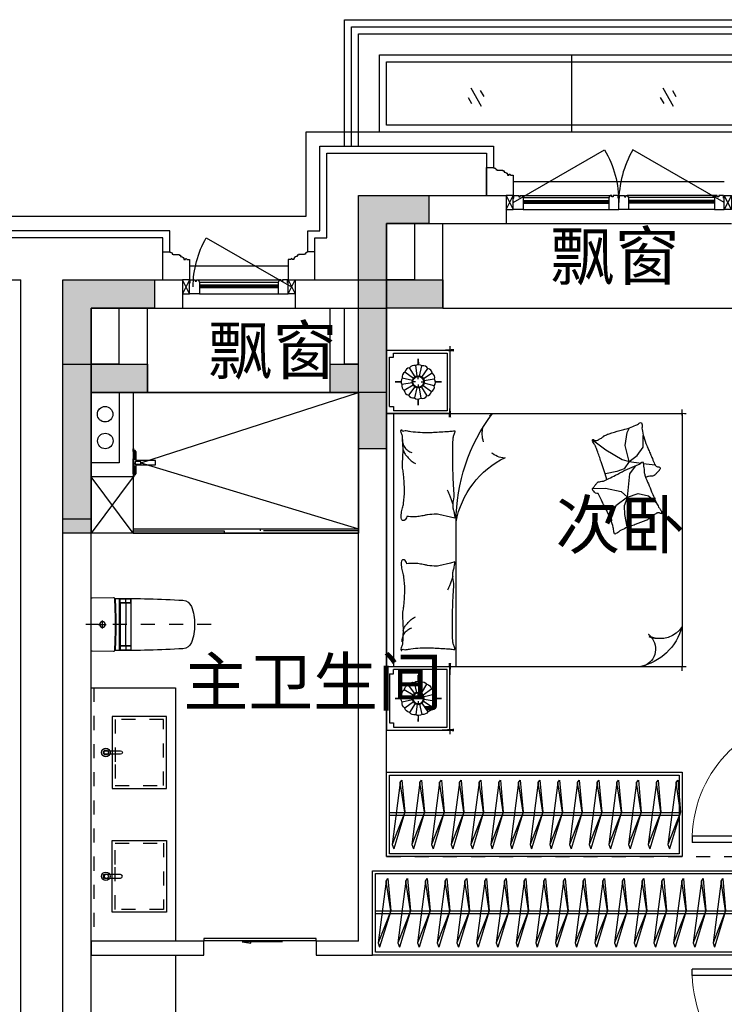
# Model space of a CAD drawing. Header units: millimetres. Extents: x 296296 to 297283, y 219875 to 220035.
# Tile 183 of 256: x 297060.24 to 297065.24, y 220012.38 to 220019.38. Entities that reach past the tile are written whole.
import ezdxf

# ---------------------------------------------------------------- set-up
doc = ezdxf.new("R2010")
doc.units = ezdxf.units.MM
for name, pattern in [('185洋房-西边套-1F南入（报建版）-旧规$0$DASH', [0.35, 0.25, -0.1]), ('185洋房-西边套-1F南入（报建版）-旧规$0$洋房户型$0$CONTINOUS', [0]), ('185洋房-西边套-1F南入（报建版）-旧规$0$洋房户型$0$DASH', [0.35, 0.25, -0.1]), ('185洋房-西边套-1F南入（报建版）-旧规$0$洋房户型$0$XU-140-SF-N1$0$DASH', [0.35, 0.25, -0.1])]:
    doc.linetypes.add(name, pattern=pattern)
doc.styles.get("Standard").update_dxf_attribs({"font": 'arial.ttf'})

# ---------------------------------------------------------------- blocks, each defined once
blk = doc.blocks.new('qAEWTW4ygrewyhreyteutu')
for points in [[(952174.9, 192158.4), (952174.9, 191558.4), (951774.9, 191558.4), (951774.9, 191758.4), (951974.9, 191758.4), (951974.9, 192358.4), (952574.9, 192358.4), (952574.9, 192158.4)], [(949874.9, 190558.4), (949874.9, 191758.4), (950474.9, 191758.4), (950474.9, 191558.4), (950074.9, 191558.4), (950074.9, 190558.4)]]:
    blk.add_hatch(color=253).paths.add_polyline_path(points)
at = {"color": 253}
for points in [[(952174.9, 192158.4), (952174.9, 191558.4), (951774.9, 191558.4), (951774.9, 191758.4), (951974.9, 191758.4), (951974.9, 192358.4), (952574.9, 192358.4), (952574.9, 192158.4), (952174.9, 192158.4)], [(949874.9, 190558.4), (949874.9, 191758.4), (950474.9, 191758.4), (950474.9, 191558.4), (950074.9, 191558.4), (950074.9, 190558.4)]]:
    blk.add_lwpolyline(points, close=True, dxfattribs=at)
blk = doc.blocks.new('dzuerujfysiktuykluyikyuj')
h = blk.add_hatch()
h.set_pattern_fill('钢筋混凝土', color=253, scale=100)
h.set_pattern_definition([(45, (0, 0), (-176.776695, 176.776695), []), (50, (0, 0), (717.26018, -62.75213), [75, -825]), (355, (0, 0), (-138.75133, 752.19213), [60, -660]), (100.4514, (59.8, -5.2), (578.5094, 689.43954), [63.7402, -701.1421]), (46.1842, (0, 200), (1067.24105, -165.519), [112.5, -1237.5]), (96.6356, (88.9, 186.2), (934.6627, 974.1179), [95.6103, -1051.713]), (351.1842, (0, 200), (934.6619, 974.1186), [90, -990]), (21, (100, 150), (596.90705, -402.6189), [75, -825]), (326, (100, 150), (243.31533, 725.15005), [60, -660]), (71.4514, (149.74, 116.45), (840.22263, 322.5305), [63.7402, -701.1421]), (37.5, (0, 0), (12.159855, 332.893854), [0, -652, 0, -670, 0, -662.5]), (7.5, (0, 0), (263.06954, 394.41171), [0, -382, 0, -637, 0, -252.5]), (327.5, (-223, 0), (533.822436, -22.55487), [0, -250, 0, -780, 0, -1035]), (317.5, (-323, 0), (583.18617, 100.10498), [0, -325, 0, -518, 0, -735])])
h.paths.add_polyline_path([(1106524.9, 389058.4), (1106524.9, 387258.4), (1106274.9, 387258.4), (1106274.9, 389058.4)])
h.paths.add_polyline_path([(1120674.9, 389058.4), (1120674.9, 387258.4), (1120424.9, 387258.4), (1120424.9, 389058.4)])
h.paths.add_polyline_path([(1088474.9, 389058.4), (1088474.9, 387258.4), (1088224.9, 387258.4), (1088224.9, 389058.4)])
h.paths.add_polyline_path([(1138724.9, 389058.4), (1138724.9, 387258.4), (1138474.9, 387258.4), (1138474.9, 389058.4)])
h.paths.add_polyline_path([(1113574.9, 387858.4), (1113574.9, 384858.4), (1113374.9, 384858.4), (1113374.9, 387858.4)])
h.paths.add_polyline_path([(1143674.9, 392958.4), (1143674.9, 391158.4), (1143474.9, 391158.4), (1143474.9, 392758.4), (1143174.9, 392758.4), (1143174.9, 392958.4)])
h.paths.add_polyline_path([(1083474.9, 392758.4), (1083474.9, 391158.4), (1083274.9, 391158.4), (1083274.9, 392958.4), (1083774.9, 392958.4), (1083774.9, 392758.4)])
h.paths.add_polyline_path([(1127074.9, 392758.4), (1127074.9, 391258.4), (1126874.9, 391258.4), (1126874.9, 392958.4), (1127424.9, 392958.4), (1127424.9, 392758.4)])
h.paths.add_polyline_path([(1100074.9, 392958.4), (1100074.9, 391258.4), (1099874.9, 391258.4), (1099874.9, 392758.4), (1099524.9, 392758.4), (1099524.9, 392958.4)])
h.paths.add_polyline_path([(1132274.9, 392958.4), (1132274.9, 391258.4), (1132074.9, 391258.4), (1132074.9, 392758.4), (1131724.9, 392758.4), (1131724.9, 392958.4)])
h.paths.add_polyline_path([(1094874.9, 392758.4), (1094874.9, 391258.4), (1094674.9, 391258.4), (1094674.9, 392958.4), (1095224.9, 392958.4), (1095224.9, 392758.4)])
h.paths.add_polyline_path([(1113974.9, 380258.4), (1113974.9, 380058.4), (1113374.9, 380058.4), (1113374.9, 381858.4), (1113574.9, 381858.4), (1113574.9, 380258.4)])
h.paths.add_polyline_path([(1145774.9, 392358.4), (1145774.9, 390658.4), (1145574.9, 390658.4), (1145574.9, 392158.4), (1145124.9, 392158.4), (1145124.9, 392358.4)])
h.paths.add_polyline_path([(1081374.9, 392158.4), (1081374.9, 390658.4), (1081174.9, 390658.4), (1081174.9, 392358.4), (1081824.9, 392358.4), (1081824.9, 392158.4)])
h.paths.add_polyline_path([(1141974.9, 380058.4), (1141974.9, 379458.4), (1141174.9, 379458.4), (1141174.9, 379658.4), (1141774.9, 379658.4), (1141774.9, 380258.4), (1142724.9, 380258.4), (1142724.9, 380058.4)])
h.paths.add_polyline_path([(1109774.9, 380058.4), (1109774.9, 379458.4), (1108974.9, 379458.4), (1108974.9, 379658.4), (1109574.9, 379658.4), (1109574.9, 380258.4), (1110524.9, 380258.4), (1110524.9, 380058.4)])
h.paths.add_polyline_path([(1117974.9, 379658.4), (1117974.9, 379458.4), (1117174.9, 379458.4), (1117174.9, 380058.4), (1116424.9, 380058.4), (1116424.9, 380258.4), (1117374.9, 380258.4), (1117374.9, 379658.4)])
h.paths.add_polyline_path([(1085774.9, 379658.4), (1085774.9, 379458.4), (1084974.9, 379458.4), (1084974.9, 380058.4), (1084224.9, 380058.4), (1084224.9, 380258.4), (1085174.9, 380258.4), (1085174.9, 379658.4)])
h.paths.add_polyline_path([(1115674.9, 392758.4), (1115674.9, 391158.4), (1115474.9, 391158.4), (1115474.9, 392158.4), (1115174.9, 392158.4), (1115174.9, 392358.4), (1115474.9, 392358.4), (1115474.9, 392958.4), (1115974.9, 392958.4), (1115974.9, 392758.4)])
h.paths.add_polyline_path([(1111474.9, 392158.4), (1111474.9, 391158.4), (1111274.9, 391158.4), (1111274.9, 392758.4), (1110974.9, 392758.4), (1110974.9, 392958.4), (1111474.9, 392958.4), (1111474.9, 392358.4), (1111774.9, 392358.4), (1111774.9, 392158.4)])
h.paths.add_polyline_path([(1130799.9, 387258.4), (1130799.9, 386658.4), (1128349.9, 386658.4), (1128349.9, 387258.4), (1128549.9, 387258.4), (1128549.9, 386858.4), (1130599.9, 386858.4), (1130599.9, 387258.4)])
h.paths.add_polyline_path([(1098599.9, 387258.4), (1098599.9, 386658.4), (1096149.9, 386658.4), (1096149.9, 387258.4), (1096349.9, 387258.4), (1096349.9, 386858.4), (1098399.9, 386858.4), (1098399.9, 387258.4)])
h.paths.add_polyline_path([(1128549.9, 389158.4), (1128549.9, 388743.4), (1128349.9, 388743.4), (1128349.9, 389358.4), (1130799.9, 389358.4), (1130799.9, 388743.4), (1130599.9, 388743.4), (1130599.9, 389158.4)])
h.paths.add_polyline_path([(1098599.9, 389358.4), (1098599.9, 388743.4), (1098399.9, 388743.4), (1098399.9, 389158.4), (1096349.9, 389158.4), (1096349.9, 388743.4), (1096149.9, 388743.4), (1096149.9, 389358.4)])
h.paths.add_polyline_path([(1125274.8, 392958.4), (1125274.8, 390058.4), (1125074.8, 390058.4), (1125074.8, 392758.4), (1124674.9, 392758.4), (1124674.9, 392958.4)])
h.paths.add_polyline_path([(1101874.9, 392758.4), (1101874.9, 390058.4), (1101674.9, 390058.4), (1101674.9, 392958.4), (1102274.9, 392958.4), (1102274.9, 392758.4)])
h.paths.add_polyline_path([(1093074.9, 392958.4), (1093074.9, 390058.4), (1092874.9, 390058.4), (1092874.9, 392758.4), (1092474.9, 392758.4), (1092474.9, 392958.4)])
h.paths.add_polyline_path([(1134074.9, 392758.4), (1134074.9, 390058.4), (1133874.9, 390058.4), (1133874.9, 392958.4), (1134474.9, 392958.4), (1134474.9, 392758.4)])
h.paths.add_polyline_path([(1145774.9, 383408.4), (1145774.9, 380058.4), (1145174.9, 380058.4), (1145174.9, 380258.4), (1145574.9, 380258.4), (1145574.9, 383408.4)])
h.paths.add_polyline_path([(1081774.9, 380258.4), (1081774.9, 380058.4), (1081174.9, 380058.4), (1081174.9, 383408.4), (1081374.9, 383408.4), (1081374.9, 380258.4)])
h.paths.add_polyline_path([(1100774.9, 386658.4), (1100774.9, 388108.4), (1100574.9, 388108.4), (1100574.9, 386658.4)])
h.paths.add_polyline_path([(1100774.9, 388708.4), (1100774.9, 389358.4), (1099874.9, 389358.4), (1099874.9, 389158.4), (1100574.9, 389158.4), (1100574.9, 388708.4)])
h.paths.add_polyline_path([(1126374.9, 386658.4), (1126374.9, 388108.4), (1126174.9, 388108.4), (1126174.9, 386658.4)])
h.paths.add_polyline_path([(1126374.9, 388708.4), (1126374.9, 389158.4), (1127074.9, 389158.4), (1127074.9, 389358.4), (1126174.9, 389358.4), (1126174.9, 388708.4)])
h.paths.add_polyline_path([(1094174.9, 389158.4), (1094174.9, 386658.4), (1093974.9, 386658.4), (1093974.9, 389358.4), (1094874.9, 389358.4), (1094874.9, 389158.4)])
h.paths.add_polyline_path([(1132974.9, 389358.4), (1132974.9, 386658.4), (1132774.9, 386658.4), (1132774.9, 389158.4), (1132074.9, 389158.4), (1132074.9, 389358.4)])
h.paths.add_polyline_path([(1088474.9, 392958.4), (1088474.9, 392158.4), (1088074.9, 392158.4), (1088074.9, 392958.4)])
h.paths.add_polyline_path([(1106674.9, 392958.4), (1106674.9, 392158.4), (1106274.9, 392158.4), (1106274.9, 392958.4)])
h.paths.add_polyline_path([(1094174.9, 379658.4), (1094174.9, 379258.4), (1093474.9, 379258.4), (1093474.9, 379658.4)])
h.paths.add_polyline_path([(1101274.9, 379658.4), (1101274.9, 379258.4), (1100574.9, 379258.4), (1100574.9, 379658.4)])
h.paths.add_polyline_path([(1126374.9, 379658.4), (1126374.9, 379258.4), (1125674.9, 379258.4), (1125674.9, 379658.4)])
h.paths.add_polyline_path([(1133474.9, 379658.4), (1133474.9, 379258.4), (1132774.9, 379258.4), (1132774.9, 379658.4)])
h.paths.add_polyline_path([(1138874.9, 392958.4), (1138874.9, 392158.4), (1138474.9, 392158.4), (1138474.9, 392958.4)])
h.paths.add_polyline_path([(1120674.9, 392958.4), (1120674.9, 392158.4), (1120274.9, 392158.4), (1120274.9, 392958.4)])
at = {"color": 253}
for points in [[(1083474.9, 392758.4), (1083474.9, 391158.4), (1083274.9, 391158.4), (1083274.9, 392958.4), (1083774.9, 392958.4), (1083774.9, 392758.4), (1083474.9, 392758.4)], [(1081374.9, 392158.4), (1081374.9, 390658.4), (1081174.9, 390658.4), (1081174.9, 392358.4), (1081824.9, 392358.4), (1081824.9, 392158.4), (1081374.9, 392158.4)]]:
    blk.add_lwpolyline(points, close=True, dxfattribs=at)
blk = doc.blocks.new('eqrujhe5tjyrk6ryakyrkjyrautu')
at = {"color": 253}
for s, p in [('飘窗', (810536.5, 434359.5)), ('飘窗', (808105, 433690)), ('次卧', (810575.5, 432449)), ('主卫生间', (807931, 431332))]:
    blk.add_text(s, height=337.59, dxfattribs=at).set_placement(p)
blk = doc.blocks.new('*U978')
at = {"color": 253}
blk.add_lwpolyline([(0, 160), (0, -40), (50, -40), (50, -37), (57, -37), (57, -34), (60, -34, 0.414214), (67, -27), (67, -24), (74, -24), (74, -21), (115, -21), (115, -16), (125, -16), (125, -6), (130, -6, 0.403991), (150, 15), (160, 15), (160, 12.5, 1), (170, 12.5), (170, 15), (190, 15), (190, 160)], format="xyb", dxfattribs=at)
blk = doc.blocks.new('*U979')
at = {"color": 253}
blk.add_lwpolyline([(0, 160), (0, -40), (50, -40), (50, -37), (57, -37), (57, -34), (60, -34, 0.414214), (67, -27), (67, -24), (74, -24), (74, -21), (115, -21), (115, -16), (125, -16), (125, -6), (130, -6, 0.403991), (150, 15), (160, 15), (160, 12.5, 1), (170, 12.5), (170, 15), (190, 15), (190, 160)], format="xyb", dxfattribs=at)
blk = doc.blocks.new('*U982')
at = {"color": 253}
for points in [[(7970, 815), (7970, 900), (7900, 900), (7900, 820), (7905, 820), (7905, 800), (7940, 800), (7940, 810), (7950, 810), (7950, 800), (7960, 800)], [(8530, 815), (8530, 900), (8600, 900), (8600, 820), (8595, 820), (8595, 800), (8560, 800), (8560, 810), (8550, 810), (8550, 800), (8540, 800)]]:
    blk.add_lwpolyline(points, close=True, dxfattribs=at)
for points in [[(7970, 900), (8530, 900)], [(7970, 855), (8530, 855)], [(7970, 845), (8530, 845)], [(7960, 800), (8540, 800)], [(7970, 835), (8530, 835)], [(7970, 815), (8530, 815)]]:
    blk.add_lwpolyline(points, dxfattribs=at)
blk = doc.blocks.new('185洋房外包（1F南入）-西(报建版）$0$seyesryhertyheryetrye')
at = {"color": 253}
blk.add_lwpolyline([(22072.7, 23949.6), (22022.7, 23949.6), (22022.7, 23849.6), (22072.7, 23849.6)], close=True, dxfattribs=at)
for points in [[(22022.7, 23849.6), (22072.7, 23949.6)], [(22022.7, 23949.6), (22072.7, 23849.6)]]:
    blk.add_lwpolyline(points, dxfattribs=at)
blk = doc.blocks.new('*U983')
at = {"color": 253}
for points in [[(7970, 815), (7970, 900), (7900, 900), (7900, 820), (7905, 820), (7905, 800), (7940, 800), (7940, 810), (7950, 810), (7950, 800), (7960, 800)], [(8580, 815), (8580, 900), (8650, 900), (8650, 820), (8645, 820), (8645, 800), (8610, 800), (8610, 810), (8600, 810), (8600, 800), (8590, 800)]]:
    blk.add_lwpolyline(points, close=True, dxfattribs=at)
for points in [[(7970, 900), (8580, 900)], [(7970, 855), (8580, 855)], [(7970, 845), (8580, 845)], [(7960, 800), (8590, 800)], [(7970, 835), (8580, 835)], [(7970, 815), (8580, 815)]]:
    blk.add_lwpolyline(points, dxfattribs=at)
blk = doc.blocks.new('185洋房外包（1F南入）-西(报建版）')
at = {"color": 253, "linetype": 'Continuous'}
for p, q in [((2000, 13400), (3050, 13400)), ((2000, 12800), (2000, 13400)), ((3050, 13400), (3050, 13200)), ((2200, 13200), (3050, 13200)), ((2200, 12600), (2200, 13200)), ((-100, 12800), (750, 12800)), ((-100, 500), (-100, 12800)), ((750, 12800), (750, 12600)), ((1550, 12800), (2000, 12800)), ((1550, 12800), (1550, 12600)), ((100, 12600), (750, 12600)), ((100, 700), (100, 12600)), ((1550, 12600), (2200, 12600))]:
    blk.add_line(p, q, dxfattribs=at)
at = {"color": 253}
for p in [(-600, 12800), (-400, -100)]:
    blk.add_line(p, (-400, 12800), dxfattribs=at)
for points in [[(16100, 13850), (1625, 13850), (1625, 13250), (-6950, 13250), (-6950, -850), (50, -850), (50, 50), (3325, 50), (3325, -850), (11600, -850), (11600, -2050), (13650, -2050)], [(1640, 13000), (1640, 13150), (1725, 13150), (1725, 13750), (2960, 13750), (2960, 13600)], [(1690, 12800), (1690, 13100), (1775, 13100), (1775, 13700), (2910, 13700), (2910, 13400)], [(3100, 13500), (4600, 13500)], [(3050, 13200), (4650, 13200)], [(660, 13000), (660, 13150), (-860, 13150), (-860, 13000)], [(610, 12800), (610, 13100), (-810, 13100), (-810, 13000)], [(800, 12900), (1500, 12900)], [(750, 12600), (1550, 12600)]]:
    blk.add_lwpolyline(points, dxfattribs=at)
for points in [[(3100, 13350), (3749.5, 13725, -0.131652), (3850, 13350)], [(4600, 13350), (3950.5, 13725, 0.131652), (3850, 13350)], [(825, 12750, -0.131652), (918.8, 13100), (1525, 12750)]]:
    blk.add_lwpolyline(points, format="xyb", dxfattribs=at)
at = {"color": 253, "xscale": -1, "rotation": 180}
for name, p in [('*U979', (2910, 13560)), ('*U983', (-4800, 14200)), ('*U978', (610, 12960)), ('*U982', (-7100, 13600)), ('185洋房外包（1F南入）-西(报建版）$0$seyesryhertyheryetrye', (-20522.7, 36649.6))]:
    blk.add_blockref(name, p, dxfattribs=at)
at = {"color": 253}
blk.add_blockref('185洋房外包（1F南入）-西(报建版）$0$seyesryhertyheryetrye', (-18972.7, -10549.6), dxfattribs=at)
at = {"color": 253, "rotation": 180}
for name, p in [('*U983', (12500, 14200)), ('*U978', (1690, 12960)), ('185洋房外包（1F南入）-西(报建版）$0$seyesryhertyheryetrye', (22822.7, 36649.6))]:
    blk.add_blockref(name, p, dxfattribs=at)
at = {"color": 253, "xscale": -1}
blk.add_blockref('185洋房外包（1F南入）-西(报建版）$0$seyesryhertyheryetrye', (26672.7, -10549.6), dxfattribs=at)
blk = doc.blocks.new('dsrhuaetrdyheatytreytre1')
at = {"color": 253}
for points in [[(984074.9, 435308.4), (984074.9, 436208.4), (994074.9, 436208.4), (994074.9, 435308.4)], [(984124.9, 435308.4), (984124.9, 436158.4), (994024.9, 436158.4), (994024.9, 435308.4)], [(984174.9, 435308.4), (984174.9, 436108.4), (993974.9, 436108.4), (993974.9, 435308.4)], [(989834.9, 435458.4), (984374.9, 435458.4), (984374.9, 435908.4), (993774.9, 435908.4), (993774.9, 435458.4), (992514.9, 435458.4), (992514.9, 435258.4), (989834.9, 435258.4), (989834.9, 435458.4)], [(985689.9, 435958.4), (985689.9, 435408.4)], [(987054.9, 435958.4), (987054.9, 435408.4)], [(988419.9, 435958.4), (988419.9, 435408.4)], [(989784.9, 435958.4), (989784.9, 435408.4)], [(991174.9, 435958.4), (991174.9, 435208.4)], [(992564.9, 435958.4), (992564.9, 435408.4)], [(984972.4, 435723.4), (985047.4, 435593.5)], [(985040.7, 435705.1), (985065.7, 435661.8)], [(986337.4, 435723.4), (986412.4, 435593.5)], [(986405.7, 435705.1), (986430.7, 435661.8)], [(987702.4, 435723.4), (987777.4, 435593.5)], [(987770.7, 435705.1), (987795.7, 435661.8)], [(989067.4, 435723.4), (989142.4, 435593.5)], [(989135.7, 435705.1), (989160.7, 435661.8)], [(993199.9, 435723.4), (993274.9, 435593.5)], [(993268.2, 435705.1), (993293.2, 435661.8)], [(984954.1, 435655.1), (984979.1, 435611.8)], [(986319.1, 435655.1), (986344.1, 435611.8)], [(987684.1, 435655.1), (987709.1, 435611.8)], [(989049.1, 435655.1), (989074.1, 435611.8)], [(990407.5, 435648.4), (990482.5, 435518.5)], [(990475.8, 435630.1), (990500.8, 435586.8)], [(991807.5, 435648.4), (991882.5, 435518.5)], [(991875.8, 435630.1), (991900.8, 435586.8)], [(993181.6, 435655.1), (993206.6, 435611.8)], [(990389.2, 435580.1), (990414.2, 435536.8)], [(991789.2, 435580.1), (991814.2, 435536.8)]]:
    blk.add_lwpolyline(points, dxfattribs=at)
blk.add_lwpolyline([(989784.9, 435408.4), (984324.9, 435408.4), (984324.9, 435958.4), (993824.9, 435958.4), (993824.9, 435408.4), (992564.9, 435408.4), (992564.9, 435208.4), (989784.9, 435208.4)], close=True, dxfattribs=at)
blk = doc.blocks.new('185洋房-西边套-1F南入（报建版）-旧规$0$洋房户型$0$11A$C643C1FD2')
at = {"color": 253}
for points in [[(28, 342.7, -0.263368), (0.1, 361.5, -0.494818), (9.2, 380.2, -0.049225), (26.9, 382, -0.036831), (50.5, 380.2, -0.031893), (88.5, 372.1, 0.035782), (122.4, 365.1, 0.032941), (212.1, 359.2, 0.026564), (323.3, 365.1, 0.017905), (360.8, 370.4, -0.033397), (381, 372.7, -0.03204), (418.1, 372, 0.018442), (482.4, 368.9, 0.010837), (547.2, 369.7, 0.014624), (595.1, 372.7, 0.111249), (617.7, 380, -0.153708), (634.6, 384, -0.076444), (642, 382.2, -0.215512), (643.9, 380.2, -0.585858), (641.3, 377.2, 0.363489), (636.4, 374.6, 0.191716), (636.4, 363, -0.129675), (638.3, 346.4, -0.01735), (635.3, 329.6, 0.019326), (632.7, 314.5, 0.018818), (626.1, 246.1, 0.021828), (625.2, 186.9, 0.006204), (626.5, 153.1, 0.001963), (632.7, 46.2, 0.028341), (636.9, 10, -0.117014), (636.4, 1.1, -0.36606), (635, 0.2, -0.03973), (621.4, 3, -0.048309), (607.7, 8.5, 0.062981), (597, 12.4, 0.04058), (573.6, 15.8, 0.014345), (506.9, 18, 0.005484), (381.4, 17.3, 0.007153), (285.3, 14.3, 0.008762), (242.7, 11.6, -0.008153), (197, 8.6, -0.06251), (139.9, 13, 0.078669), (94.3, 15.1, 0.047825), (71.9, 10.4, -0.034494), (41.1, 3, -0.023571), (15.8, 0, -0.510228), (14.9, 1.1), (22.4, 31.2), (43, 113.7, 0.073041), (45, 133.3, 0.023305), (39.3, 194.4, 0.018299), (35.2, 217.3, -0.01097), (27.9, 255.3, -0.042281), (24.9, 289.6, -0.027201), (27.9, 343)], [(501.9, 368.9, 0.027842), (478.1, 358.3, 0.048685), (465.5, 350.2, 0.023666), (437.6, 325.8, 0.031223), (418.6, 305.1, 0.046801), (413.5, 297.5, 0.023191), (405.5, 280.7)], [(583.8, 374.6, 0.088153), (549.3, 371, 0.088153), (518.1, 355.8, 0.077547), (496.5, 334.2, 0.077547), (482.4, 307)], [(118.4, 15.8, 0.009729), (145.7, 24.8, 0.009729), (172.6, 34.9, 0.007971), (194.3, 44, 0.007971), (215.8, 53.7)]]:
    blk.add_lwpolyline(points, format="xyb", dxfattribs=at)
blk = doc.blocks.new('185洋房-西边套-1F南入（报建版）-旧规$0$洋房户型$0$11A$C5A527934')
at = {"color": 253}
for p, q in [((122.8, 492.3), (194, 398.8)), ((469.1, 493.2), (467.3, 399.6)), ((194, 398.8), (261.6, 281.4)), ((347, 320.5), (364.8, 400.5)), ((467.3, 399.6), (490.5, 289.8)), ((592.7, 326.9), (677.8, 361)), ((677.8, 361), (699.5, 357.9)), ((261.6, 281.4), (277.7, 231.7)), ((329.2, 269), (347, 320.5)), ((490.5, 289.8), (530.8, 243.4)), ((530.8, 243.4), (592.7, 326.9)), ((69.5, 247.7), (37.1, 229.6)), ((162, 260.1), (69.5, 247.7)), ((277.7, 231.7), (162, 260.1)), ((277.7, 231.7), (233.2, 174.8)), ((277.7, 231.7), (329.2, 269)), ((277.7, 231.7), (288.3, 147)), ((363.6, 226.4), (318.7, 193.9)), ((530.8, 243.4), (363.6, 226.4)), ((530.8, 243.4), (502.9, 169.1)), ((530.8, 243.4), (591.1, 268.1)), ((591.1, 268.1), (653.1, 265)), ((653.1, 265), (741.3, 249.6)), ((741.3, 249.6), (744.3, 243.8)), ((233.2, 174.8), (174.5, 132.1)), ((318.7, 193.9), (307.8, 186.1)), ((502.9, 169.1), (521.5, 94.8)), ((174.5, 132.1), (90.9, 132.1)), ((289.9, 133.7), (300.6, 48.6)), ((521.5, 94.8), (569.7, 38.5))]:
    blk.add_line(p, q, dxfattribs=at)
blk.add_lwpolyline([(405, 391.5, -0.025626), (394.6, 394, -0.0108), (278.2, 431.5, -0.00456), (199.4, 459.6, -0.01125), (167.9, 471.9, -0.069394), (150.9, 482, 0.079756), (136, 490.4, 0.106399), (122.8, 492.3, 0.328642), (119.2, 489.3, 0.299547), (121.3, 483.4, -0.189917), (126.3, 475.5, -0.033518), (127.3, 466.2, -0.075627), (126.9, 462.1, -0.053489), (124.2, 455.1, -0.017838), (113.3, 435.3, -0.038394), (97.8, 413.4, 0.059529), (88.5, 398.9, 0.035943), (79, 375.3, 0.011245), (55.9, 297.6, 0.006203), (46.6, 262, -0.010783), (41.1, 241.6, -0.019485), (37.1, 229.6, -0.005062), (19.4, 184.4, -0.101392), (4.4, 161.7, 0.223768), (0, 149.6, 0.25558), (2.8, 145.5, 0.081563), (16.9, 140.9, 0.071805), (32.3, 140.8, -0.069985), (48.1, 140.7, -0.03546), (101.7, 129, -0.029432), (163.8, 106.8, -0.001554), (193.8, 93.8, 0.00152), (224.5, 80.6, 0.004735), (256.2, 67.5, -0.00382), (295.6, 51.2, -0.296001), (315.3, 22.1, 0.649774), (334.6, 14, 0.02319), (338.7, 18.2, -0.0288), (342, 21.5, -0.005727), (347.9, 26.7, 0.004358), (355.7, 33.5, 0.027528), (371, 48.7, 0.046214), (378.7, 59, 0.194121), (381.2, 74, -0.133719), (382.3, 95.6, -0.005779), (389, 115.4, -0.008882)], format="xyb", dxfattribs=at)
blk.add_lwpolyline([(770.3, 299.1, 0.101392), (787, 320.6, -0.223768), (792.3, 332.3, -0.25558), (789.8, 336.7, -0.081563), (776.1, 342.3, -0.071805), (760.8, 343.6, 0.069985), (745, 344.9, 0.03546), (692.5, 360.6, 0.029432), (632.3, 387.6, 0.001554), (603.3, 402.8, -0.00152), (573.8, 418.3, -0.004735), (543.1, 433.8, 0.00382), (505.1, 453.1, 0.296001), (487.7, 483.6, 0.265444), (469.1, 493.2, -0.02319), (464.7, 489.3, 0.0288), (461.2, 486.3, 0.005727), (454.9, 481.5, -0.004358), (446.6, 475.3, -0.027528), (430.1, 461.4, -0.046214), (421.7, 451.7, -0.194121), (418, 436.9, 0.133719), (415.3, 415.4, 0.011505), (398.6, 377.3, 0.008882), (374.9, 328.9, 0.012426), (341.4, 267.4, -0.033612), (330, 244.1), (309.3, 193.4), (293.3, 154.3, 0.224341), (280.3, 142.3, -0.722772), (280.1, 134.4, -0.103513), (283.5, 133.9, 0.053465), (290, 133.7, 0.030109), (310.7, 129.5, -0.031436), (330.6, 125.5, -0.05324), (344.2, 125.2, 0.05518), (357.4, 124.8, 0.056271), (380.1, 118.8, 0.0108), (493.3, 72.6, 0.00456), (569.7, 38.5, 0.01125), (600.2, 23.8, 0.069394), (616.3, 12.5, -0.079756), (630.6, 2.9, -0.106399), (643.6, 0, -0.328642), (647.5, 2.8, -0.299547), (645.8, 8.8, 0.189917), (641.5, 17.1, 0.033518), (641.1, 26.4, 0.075627), (641.8, 30.4, 0.053489), (645, 37.3, 0.017838), (657.4, 56.2, 0.038394), (674.5, 76.8, -0.059529), (685, 90.5, -0.035943), (696.3, 113.3, -0.011245), (725.3, 189, -0.006203), (737.2, 223.8, 0.010783), (744.3, 243.8, 0.019485), (749.2, 255.4, 0.005062)], format="xyb", close=True, dxfattribs=at)
blk = doc.blocks.new('185洋房-西边套-1F南入（报建版）-旧规$0$洋房户型$0$11cdx床头灯2.0')
at = {"color": 253}
for p, q in [((0, 122), (0, 164.8)), ((-22.4, 36.6), (-61.2, 100)), ((-6.7, 42.3), (-18.3, 115.8)), ((10, 41.7), (27.5, 114)), ((25.2, 34.7), (69, 94.8)), ((-122, 0), (-164.8, 0)), ((-41.7, 10), (-114, 27.5)), ((-34.7, 25.2), (-94.8, 69)), ((-19.5, 0), (-38.2, 0)), ((0, 19.5), (0, 38.2)), ((19.5, 0), (38.2, 0)), ((36.6, 22.4), (100, 61.2)), ((42.3, 6.7), (115.8, 18.3)), ((122, 0), (164.8, 0)), ((-42.3, -6.7), (-115.8, -18.3)), ((-36.6, -22.4), (-100, -61.2)), ((-25.2, -34.7), (-69, -94.8)), ((-27.3, -114.1), (-10, -41.7)), ((0, -19.5), (0, -38.2)), ((18.7, -113.9), (7, -42.3)), ((62.6, -99.2), (22.9, -36.2)), ((34.7, -25.2), (96, -67.3)), ((41.7, -10), (114.4, -25.8)), ((0, -122), (0, -164.8))]:
    blk.add_line(p, q, dxfattribs=at)
for points in [[(0, 164.8), (0, 122)], [(-164.8, 0), (-122, 0)], [(164.8, 0), (122.1, -1.7)], [(0, -164.8), (0, -122)]]:
    blk.add_lwpolyline(points, dxfattribs=at)
for radius in [42.9, 38.2]:
    blk.add_circle((0, 0), radius, dxfattribs=at)
for centre, start, end in [((-55.7, 60.3), 97.98094, 167.5445), ((-28.3, 77.1), 75.48094, 145.0445), ((3.3, 82), 52.98094, 122.5445), ((34.5, 74.5), 30.48094, 100.0445), ((60.3, 55.7), 7.98094, 77.5445), ((-82, 3.3), 142.98094, 212.5445), ((-74.5, 34.5), 120.48094, 190.0445), ((77.1, 28.3), 345.48094, 55.0445), ((82, -3.3), 322.98094, 32.5445), ((-77.1, -28.3), 165.48094, 235.0445), ((-60.3, -55.7), 187.98094, 257.5445), ((55.7, -60.3), 277.98094, 347.5445), ((74.5, -34.5), 300.48094, 10.0445), ((-34.5, -74.5), 210.48094, 280.0445), ((-3.3, -82), 232.98094, 302.5445), ((28.3, -77.1), 255.48094, 325.0445)]:
    blk.add_arc(centre, 40.1, start, end, dxfattribs=at)
blk = doc.blocks.new('*U1226')
at = {"color": 253}
for p, q in [((-900, 0), (-1350, 0)), ((-1350, 0), (-1350, -450)), ((-1350, 0), (1350, 0)), ((900, 0), (-900, 0)), ((-900, 0), (-900, -2100)), ((-900, -450), (-900, 0)), ((900, -2100), (900, 0)), ((900, -450), (900, 0)), ((900, 0), (1350, 0)), ((1350, 0), (1350, -450)), ((-1330, -50), (-1330, -430)), ((-920, -430), (-920, -50)), ((900, -52.4), (-900, -52.4)), ((920, -430), (920, -50)), ((1330, -50), (1330, -430)), ((-1350, -450), (-900, -450)), ((-1330, -430), (-920, -430)), ((1350, -450), (900, -450)), ((1330, -430), (920, -430)), ((-900, -2100), (900, -2100))]:
    blk.add_line(p, q, dxfattribs=at)
at = {"color": 253, "linetype": '185洋房-西边套-1F南入（报建版）-旧规$0$洋房户型$0$CONTINOUS', "ltscale": 2.5}
blk.add_line((900, -494.1), (-129.6, -493.7), dxfattribs=at)
at = {"color": 253}
for points in [[(-1300, -20), (-1300, -50), (-1330, -50)], [(-950, -20), (-1300, -20)], [(-950, -20), (-950, -50), (-920, -50)], [(950, -20), (950, -50), (920, -50)], [(950, -20), (1300, -20)], [(1300, -20), (1300, -50), (1330, -50)]]:
    blk.add_lwpolyline(points, dxfattribs=at)
for points in [[(-1350, -332.6, 0, 18, 0), (-1350, -478.5, 10, 10, 0)], [(-900, -349.7, 0, 10, 0), (-900, -477.7, 10, 10, 0)], [(900, -349.7, 0, 10, 0), (900, -477.7, 10, 10, 0)], [(1350, -332.6, 0, 18, 0), (1350, -478.5, 10, 10, 0)], [(-1380.6, -450, 10, 0, 0), (-1202.9, -450, 10, 10, 0)], [(-873.3, -450, 18, 0, 0), (-1032.5, -450, 10, 10, 0)], [(873.3, -450, 18, 0, 0), (1032.5, -450, 10, 10, 0)], [(1380.6, -450, 10, 0, 0), (1202.9, -450, 10, 10, 0)], [(668.5, -1859, 10, 0, 0.374242), (834.4, -1895.4, 10, 10, -2.21586)], [(686.1, -1863.7, 10, 0, -0.177019), (693.3, -1995.7, 10, 10, 2.21586)], [(900, -1958.5, 0, 10, 0), (900, -2130, 10, 10, 0)], [(-900, -2005.4, 0, 10, 0), (-900, -2130, 10, 10, 0)], [(-658.3, -2100, 0, 10, 0), (-930, -2100, 10, 10, 0)], [(775.4, -2100, 0, 10, 0), (930, -2100, 10, 10, 0)]]:
    blk.add_lwpolyline(points, format="xyseb", dxfattribs=at)
at = {"color": 253, "linetype": '185洋房-西边套-1F南入（报建版）-旧规$0$洋房户型$0$CONTINOUS', "ltscale": 2.5}
for centre, radius, start, end in [((-128.9, -1775.7), 1282, 90.03486, 126.97703), ((-10.6, -1124.5), 642, 100.68461, 154.07892), ((515.9, -1720.7), 391.6, 284.35656, 348.69827), ((773.9, -1781.8), 129.7, 228.54501, 346.43867), ((519.2, -1944.9), 181.3, 301.18333, 22.20619)]:
    blk.add_arc(centre, radius, start, end, dxfattribs=at)
at = {"color": 253, "linetype": '185洋房-西边套-1F南入（报建版）-旧规$0$洋房户型$0$XU-140-SF-N1$0$DASH', "ltscale": 2.5}
blk.add_arc((-757.9, -855.2), 175.9, 5.18841, 143.87868, dxfattribs=at)
at = {"color": 253, "xscale": -1}
for name, p in [('185洋房-西边套-1F南入（报建版）-旧规$0$洋房户型$0$11cdx床头灯2.0', (-1125, -225)), ('185洋房-西边套-1F南入（报建版）-旧规$0$洋房户型$0$11A$C643C1FD2', (-140.3, -485.7))]:
    blk.add_blockref(name, p, dxfattribs=at)
at = {"color": 253}
for name, p in [('185洋房-西边套-1F南入（报建版）-旧规$0$洋房户型$0$11cdx床头灯2.0', (1125, -225)), ('185洋房-西边套-1F南入（报建版）-旧规$0$洋房户型$0$11A$C643C1FD2', (140.3, -485.7)), ('185洋房-西边套-1F南入（报建版）-旧规$0$洋房户型$0$11A$C5A527934', (-835.6, -1956.2))]:
    blk.add_blockref(name, p, dxfattribs=at)
blk = doc.blocks.new('185洋房-西边套-1F南入（报建版）-旧规$0$洋房户型$0$11A$C17570B11')
at = {"color": 253}
for p, q in [((0, 0), (-211, -32.5)), ((0, 0), (228.5, -89.9)), ((-211, -32.5), (-229.8, -20.5)), ((-211, -32.5), (228.5, -89.9)), ((228.5, -89.9), (259.1, -78.9))]:
    blk.add_line(p, q, dxfattribs=at)
blk.add_lwpolyline([(-229.8, -20.5), (0, 0), (259.1, -78.9)], dxfattribs=at)
blk = doc.blocks.new('*U1227')
at = {"color": 253}
for points in [[(50, 0), (2150, 0), (2150, -600), (50, -600)], [(70, -20), (2130, -20), (2130, -580), (70, -580)]]:
    blk.add_lwpolyline(points, close=True, dxfattribs=at)
for points in [[(70, -285.3), (2130, -285.3)], [(70, -305.3), (2130, -305.3)]]:
    blk.add_lwpolyline(points, dxfattribs=at)
at = {"color": 253, "rotation": 270}
for p in [(179.6, -285.1), (319.6, -285.1), (459.6, -285.1), (599.6, -285.1), (739.6, -285.1), (879.6, -285.1), (1019.6, -285.1), (1159.6, -285.1), (1299.6, -285.1), (1439.6, -285.1), (1579.6, -285.1), (1719.6, -285.1), (1859.6, -285.1), (1999.6, -285.1), (2139.6, -285.1)]:
    blk.add_blockref('185洋房-西边套-1F南入（报建版）-旧规$0$洋房户型$0$11A$C17570B11', p, dxfattribs=at)
blk = doc.blocks.new('*U1230')
at = {"color": 253}
for points in [[(1400, 0), (4500, 0), (4500, -600), (1400, -600)], [(1420, -20), (4480, -20), (4480, -580), (1420, -580)]]:
    blk.add_lwpolyline(points, close=True, dxfattribs=at)
for points in [[(1420, -285.3), (4480, -285.3)], [(1420, -305.3), (4480, -305.3)]]:
    blk.add_lwpolyline(points, dxfattribs=at)
at = {"color": 253, "rotation": 270}
for p in [(1529.6, -285.1), (1669.6, -285.1), (1809.6, -285.1), (1949.6, -285.1), (2089.6, -285.1), (2229.6, -285.1), (2369.6, -285.1), (2509.6, -285.1), (2649.6, -285.1), (2789.6, -285.1), (2929.6, -285.1), (3069.6, -285.1), (3209.6, -285.1), (3349.6, -285.1), (3489.6, -285.1), (3629.6, -285.1), (3769.6, -285.1), (3909.6, -285.1), (4049.6, -285.1), (4189.6, -285.1), (4329.6, -285.1), (4469.6, -285.1)]:
    blk.add_blockref('185洋房-西边套-1F南入（报建版）-旧规$0$洋房户型$0$11A$C17570B11', p, dxfattribs=at)
blk = doc.blocks.new('185洋房-西边套-1F南入（报建版）-旧规$0$洋房户型$0$0627004614060755559669DADA558Desk_7_ICDA')
at = {"color": 253, "linetype": 'ByBlock'}
for p, q in [((135.5, 454.4), (0, 454.4)), ((0, 50), (135.9, 50))]:
    blk.add_line(p, q, dxfattribs=at)
at = {"color": 253}
blk.add_lwpolyline([(135.5, 504.4), (0, 504.4), (0, 0), (141.6, 0), (18.2, 0)], dxfattribs=at)
blk.add_ellipse((137.3, 252.2), major_axis=(9.5, 252), ratio=1, start_param=3.172344, end_param=6.328135, dxfattribs=at)
at = {"color": 253, "linetype": 'ByBlock'}
blk.add_open_spline([(135.9, 50), (142.9, 49.9), (149.9, 50.3), (168.7, 52.1), (180.4, 54.3), (203.2, 60.7), (214.3, 64.9), (235.6, 75.1), (245.8, 81.2), (265, 95), (274, 102.8), (290.5, 119.8), (298, 129), (311.3, 148.6), (317.1, 158.9), (326.7, 180.6), (330.6, 191.8), (336.3, 214.7), (338.2, 226.5), (339.8, 250.1), (339.6, 262), (337.1, 285.5), (334.8, 297.2), (328.2, 319.9), (323.9, 331), (313.4, 352.2), (307.3, 362.4), (293.3, 381.4), (285.4, 390.3), (268.3, 406.7), (259, 414.1), (239.3, 427.2), (228.8, 432.9), (207.1, 442.3), (195.9, 446.1), (172.9, 451.6), (161.1, 453.3), (144.8, 454.3), (140.3, 454.4), (135.9, 454.4)], degree=3, knots=[3.172344, 3.172344, 3.172344, 3.172344, 3.276724, 3.276724, 3.452311, 3.452311, 3.627899, 3.627899, 3.803486, 3.803486, 3.979073, 3.979073, 4.154661, 4.154661, 4.330248, 4.330248, 4.505835, 4.505835, 4.681423, 4.681423, 4.85701, 4.85701, 5.032597, 5.032597, 5.208185, 5.208185, 5.383772, 5.383772, 5.559359, 5.559359, 5.734946, 5.734946, 5.910534, 5.910534, 6.086121, 6.086121, 6.261708, 6.261708, 6.328135, 6.328135, 6.328135, 6.328135], dxfattribs=at)
blk = doc.blocks.new('*U1231')
at = {"color": 253}
blk.add_lwpolyline([(1400, -750), (1400, 750), (800, 750), (800, -750), (1400, -750)], dxfattribs=at)
blk.add_blockref('185洋房-西边套-1F南入（报建版）-旧规$0$洋房户型$0$0627004614060755559669DADA558Desk_7_ICDA', (1400, -252.2), dxfattribs=at)
blk = doc.blocks.new('185洋房-西边套-1F南入（报建版）-旧规$0$洋房户型$0$11Tap_1_ICDA')
at = {"color": 253}
blk.add_wipeout([(0, 15), (-140, 15), (-140, 80), (-141.4, 83.5), (-145, 85), (-147, 86.6), (-153, 86.6), (-155, 84.6), (-155, 99.8), (-155.6, 101.2), (-157, 101.8), (-158, 101.8), (-159.4, 101.2), (-160, 99.8), (-160, 30.6), (-159.4, 29.2), (-158, 28.6), (-158, -29), (-159.4, -29.6), (-160, -31), (-160, -100.2), (-159.4, -101.6), (-158, -102.2), (-157, -102.2), (-155.6, -101.6), (-155, -100.2), (-155, -85), (-154.4, -86.4), (-153, -87), (-147, -87), (-145.6, -86.4), (-145, -85), (-141.4, -83.5), (-140, -80), (-140, -15), (0, -15)], dxfattribs=at)
for p, q in [((-160, 78.8), (-160, 99.8)), ((-160, 78.8), (-160, 99.8)), ((-160, 78.8), (-160, 30.6)), ((-160, 78.8), (-160, 30.6)), ((-157, 101.8), (-158, 101.8)), ((-157, 101.8), (-158, 101.8)), ((-155, -0.2), (-155, 99.8)), ((-155, -0.2), (-155, 99.8)), ((-147, 86.6), (-153, 86.6)), ((-147, 86.6), (-153, 86.6)), ((-145, 85), (-145, 85)), ((-145, 85), (-145, 85)), ((-145, 21.2), (-145, 84.6)), ((-145, 21.2), (-145, 84.6)), ((-140, 80), (-140, 10)), ((-140, 80), (-140, 10)), ((-157, 28.6), (-158, 28.6)), ((-158, -29), (-158, 28.6)), ((-157, 28.6), (-158, 28.6)), ((-158, -29), (-158, 28.6)), ((-160, -79.2), (-160, -31)), ((-160, -79.2), (-160, -31)), ((-157, -29), (-158, -29)), ((-157, -29), (-158, -29)), ((-155, -0.2), (-155, -100.2)), ((-155, -0.2), (-155, -100.2)), ((-145, -21.7), (-145, -85)), ((-145, -21.7), (-145, -85)), ((-140, -10), (-140, -80)), ((-140, -10), (-140, -80)), ((-160, -79.2), (-160, -100.2)), ((-160, -79.2), (-160, -100.2)), ((-157, -102.2), (-158, -102.2)), ((-157, -102.2), (-158, -102.2)), ((-147, -87), (-153, -87)), ((-147, -87), (-153, -87))]:
    blk.add_line(p, q, dxfattribs=at)
blk.add_lwpolyline([(-105, -10), (-105, 10), (-145, 10), (-145, -10)], close=True, dxfattribs=at)
blk.add_lwpolyline([(-105, -10), (-105, 10), (-145, 10), (-145, -10)], close=True, dxfattribs=at)
for points in [[(0, -15), (0, 15), (-140, 15)], [(0, -15), (0, 15), (-140, 15)], [(-140, -15), (0, -15)], [(-140, -15), (0, -15)]]:
    blk.add_lwpolyline(points, dxfattribs=at)
for centre, radius, start, end in [((-158, 99.8), 2, 90, 180), ((-158, 99.8), 2, 90, 180), ((-157, 99.8), 2, 0, 90), ((-157, 99.8), 2, 0, 90), ((-153, 84.6), 2, 90, 180), ((-153, 84.6), 2, 90, 180), ((-147, 84.6), 2, 0, 90), ((-147, 84.6), 2, 0, 90), ((-145, 80), 5, 0, 90), ((-145, 80), 5, 0, 90), ((-158, 30.6), 2, 180, 270), ((-158, 30.6), 2, 180, 270), ((-157, 30.6), 2, 270, 0), ((-157, 30.6), 2, 270, 0), ((-158, -31), 2, 90, 180), ((-158, -31), 2, 90, 180), ((-157, -31), 2, 0, 90), ((-157, -31), 2, 0, 90), ((-158, -100.2), 2, 180, 270), ((-158, -100.2), 2, 180, 270), ((-157, -100.2), 2, 270, 0), ((-157, -100.2), 2, 270, 0), ((-153, -85), 2, 180, 270), ((-153, -85), 2, 180, 270), ((-147, -85), 2, 270, 0), ((-147, -85), 2, 270, 0), ((-145, -80), 5, 270, 0), ((-145, -80), 5, 270, 0)]:
    blk.add_arc(centre, radius, start, end, dxfattribs=at)
blk = doc.blocks.new('*U1246')
at = {"color": 253}
for p, q in [((300, -600), (0, -1000)), ((300, -1000), (0, -600))]:
    blk.add_line(p, q, dxfattribs=at)
for points in [[(0, 0), (1900, 0), (1900, -1000), (0, -1000), (0, 0)], [(300, -1000), (0, -1000), (0, 0), (300, 0), (300, -1000)], [(300, 0), (300, -600), (0, -600)], [(200, 0), (200, -500), (0, -500)], [(300, -970), (1900, -970)], [(1205, -985), (1205, -970), (1900, -970), (1900, -985), (1225, -985)], [(300, -1000), (300, -985), (945, -985), (945, -1000), (300, -1000)], [(300, -1000), (1900, -1000)]]:
    blk.add_lwpolyline(points, dxfattribs=at)
for centre in [(99.4, -155), (100.7, -345)]:
    blk.add_circle(centre, 55, dxfattribs=at)
blk.add_blockref('185洋房-西边套-1F南入（报建版）-旧规$0$洋房户型$0$11Tap_1_ICDA', (458, -499.8), dxfattribs=at)
for q in [(1900, 0), (1900, -970)]:
    blk.add_line((353, -499.8), q, dxfattribs=at)
blk = doc.blocks.new('185洋房-西边套-1F南入（报建版）-旧规$0$洋房户型$0$13c')
at = {"color": 253, "linetype": '185洋房-西边套-1F南入（报建版）-旧规$0$洋房户型$0$DASH'}
for p, q in [((89521.2, 114521), (89521.2, 115411.4)), ((89548.8, 115294.1), (89493.5, 115294.1)), ((89548.8, 115294.1), (89493.5, 115294.1))]:
    blk.add_line(p, q, dxfattribs=at)
at = {"color": 253}
for p, q in [((89521.2, 115321.8), (89521.2, 115266.5)), ((89706, 115173.6), (89335.9, 115173.6)), ((89364.8, 115169), (89342.8, 115169)), ((89367.8, 115094.3), (89367.8, 115166)), ((89369.9, 115094.3), (89369.9, 115166)), ((89372.9, 115169), (89669.5, 115169)), ((89672.5, 115094.3), (89672.5, 115166)), ((89674.6, 115094.3), (89674.6, 115166)), ((89677.6, 115169), (89699.6, 115169)), ((89366.1, 115126.9), (89339.8, 115126.9)), ((89364.8, 115091.3), (89340.9, 115091.3)), ((89701.5, 115088.8), (89340.9, 115088.8)), ((89372.1, 115126.9), (89521.4, 115126.9)), ((89372.9, 115091.3), (89669.5, 115091.3)), ((89670.3, 115126.9), (89521, 115126.9)), ((89676.3, 115126.9), (89702.6, 115126.9)), ((89677.6, 115091.3), (89701.5, 115091.3)), ((89521.2, 114639.6), (89521.2, 114639.6))]:
    blk.add_line(p, q, dxfattribs=at)
at = {"color": 253, "elevation": 0}
blk.add_lwpolyline([(89338.1, 115374.6, 0.40958), (89331.1, 115367.7), (89328.7, 115216.4, 0.340858), (89333.9, 115209.5, -0.338866), (89336.1, 115206.6, 0.016661), (89349, 114721.8, 0.297651), (89392.4, 114662.3, 0.100336), (89521.2, 114639.6, 0.100336), (89650, 114662.3, 0.297651), (89693.3, 114721.8, 0.016103), (89705.8, 115206.4, -0.353394), (89708.2, 115209.4, 0.356819), (89713.7, 115216.4), (89711.3, 115367.7, 0.409594), (89704.3, 115374.6)], format="xyb", close=True, dxfattribs=at)
at = {"color": 253}
blk.add_circle((89521.2, 115294.1), 20, dxfattribs=at)
for centre, radius, start, end in [((89518.9, 118504.5), 3305.4, 266.82925, 270.04022), ((89518.9, 118509.5), 3305.4, 266.82985, 270.04022), ((94520.5, 114992.6), 5183.6, 178.08199, 178.90255), ((89342.8, 115166), 3, 90, 178.08199), ((89364.8, 115166), 3, 0, 90), ((89372.9, 115166), 3, 90, 180), ((89523.6, 118512.5), 3308.4, 269.95843, 273.15705), ((89523.6, 118507.6), 3308.4, 269.95843, 273.15762), ((89669.5, 115166), 3, 359.9972, 89.9972), ((89677.6, 115166), 3, 89.9972, 179.9972), ((89699.6, 115166), 3, 1.91521, 89.9972), ((84521.9, 114992.9), 5183.6, 1.09465, 1.91521), ((89340.9, 115094.3), 3, 178.87567, 270), ((89340.9, 115091.8), 3, 178.90255, 269.99831), ((89364.8, 115094.3), 3, 270, 0), ((89372.9, 115094.3), 3, 180, 270), ((89669.5, 115094.3), 3, 269.9972, 359.9972), ((89677.6, 115094.3), 3, 179.9972, 269.9972), ((89701.5, 115094.3), 3, 269.9972, 1.12153), ((89701.5, 115091.8), 3, 269.99889, 1.09465)]:
    blk.add_arc(centre, radius, start, end, dxfattribs=at)
blk = doc.blocks.new('*U1247')
at = {"color": 253}
for points in [[(898, -499), (98, -499), (98, 101), (898, 101), (1898, 101), (1898, -499)], [(303, -434), (303, -49.1), (643, -49.1), (643, -49.1), (813, -49.1), (813, -434)], [(1693, -434), (1693, -49.1), (1353, -49.1), (1353, -49.1), (1183, -49.1), (1183, -434)]]:
    blk.add_lwpolyline(points, close=True, dxfattribs=at)
at = {"color": 253, "linetype": '185洋房-西边套-1F南入（报建版）-旧规$0$洋房户型$0$DASH', "ltscale": 0.2}
blk.add_lwpolyline([(1898, 81), (898, 81), (98, 81)], dxfattribs=at)
at = {"color": 253}
for points in [[(570.5, -108.7), (570.5, -4, 0.999998), (545.5, -4), (545.5, -108.7, 1)], [(1425.5, -108.7), (1425.5, -4, -0.999998), (1450.5, -4), (1450.5, -108.7, -1)]]:
    blk.add_lwpolyline(points, format="xyb", close=True, dxfattribs=at)
at = {"color": 253, "linetype": '185洋房-西边套-1F南入（报建版）-旧规$0$洋房户型$0$DASH', "ltscale": 0.2}
for points in [[(323, -414), (323, -69.1), (643, -69.1), (793, -69.1), (793, -414)], [(1673, -414), (1673, -69.1), (1353, -69.1), (1203, -69.1), (1203, -414)]]:
    blk.add_lwpolyline(points, close=True, dxfattribs=at)
at = {"color": 253}
for centre, radius in [((558, -4), 30), ((558, -4), 17.5), ((1438, -4), 30), ((1438, -4), 17.5)]:
    blk.add_circle(centre, radius, dxfattribs=at)
blk = doc.blocks.new('185洋房-西边套-1F南入（报建版）-旧规$0$洋房户型$0$$DorLib2D$00000001')
at = {"color": 253}
for p, q in [((0.45, 0.975), (0.5, 0.975)), ((0.45, 0), (0.45, 0.975)), ((0.5, 0), (0.5, 0.975)), ((0.5, 0), (0.45, 0))]:
    blk.add_line(p, q, dxfattribs=at)
at = {"color": 253, "lineweight": 13}
blk.add_arc((0.475, 0), 0.975, 91.46928, 180, dxfattribs=at)
blk = doc.blocks.new('185洋房-西边套-1F南入（报建版）-旧规$0$$DorLib2D$00000129')
at = {"color": 253, "linetype": 'Continuous'}
for p, q in [((-0.5, 0.545), (-0.5, 0.6866)), ((-0.5, 0.6866), (0.5, 0.6866)), ((0.5, 0.6866), (0.5, 0.545)), ((0.5, 0.545), (-0.5, 0.545)), ((-0.5, 0.5), (-0.5, 0.545)), ((0.5, 0.5), (0.5, 0.545)), ((-0.2, 0.4375), (0.1584, 0.4375)), ((0.1584, 0.4375), (0.0804, 0.3408)), ((0.0804, 0.3408), (0.0804, 0.4375))]:
    blk.add_line(p, q, dxfattribs=at)
blk = doc.blocks.new('185洋房-西边套-1F南入（报建版）-旧规')
at = {"color": 253, "linetype": 'Continuous'}
for p, q in [((2400, 12800), (2400, 13200)), ((2400, 13200), (2600, 13200)), ((2600, 12600), (2600, 13200)), ((2400, 12800), (2200, 12800)), ((2200, 12600), (2200, 12800)), ((300, 12200), (300, 12600)), ((300, 12600), (500, 12600)), ((1800, 12600), (1900, 12600)), ((1900, 12200), (1900, 12600)), ((2000, 12200), (2000, 12600)), ((2000, 12600), (2200, 12600)), ((2200, 12100), (2200, 12600)), ((2600, 12600), (2200, 12600)), ((300, 12200), (100, 12200)), ((2000, 12200), (1900, 12200)), ((2200, 8700), (2200, 12100)), ((2000, 8100), (2000, 8700)), ((2100, 8000), (2100, 8600)), ((900, 8100), (100, 8100)), ((100, 8100), (100, 8000)), ((900, 8000), (900, 8100)), ((2000, 8100), (1700, 8100)), ((1700, 8100), (1700, 8000)), ((100, 8000), (900, 8000)), ((1700, 8000), (2100, 8000))]:
    blk.add_line(p, q, dxfattribs=at)
at = {"color": 253, "linetype": '185洋房-西边套-1F南入（报建版）-旧规$0$DASH'}
for p, q in [((2200, 8700), (5200, 8700)), ((2100, 8600), (5200, 8600))]:
    blk.add_line(p, q, dxfattribs=at)
at = {"color": 253}
blk.add_lwpolyline([(2600, 12600), (4800, 12600)], dxfattribs=at)
at = {"color": 253, "xscale": -1}
for name, p, rotation in [('*U1226', (2200, 10950), 90), ('*U1231', (-700, 7250), 179.9996505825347)]:
    blk.add_blockref(name, p, dxfattribs=dict(at, rotation=rotation))
at = {"color": 253, "extrusion": (0, 0, -1), "xscale": -1, "zscale": -1, "rotation": 359.9999983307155}
blk.add_blockref('*U1246', (-100, 12000), dxfattribs=at)
at = {"color": 253, "extrusion": (0, 0, -1), "zscale": -1, "rotation": 269.9999983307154}
blk.add_blockref('185洋房-西边套-1F南入（报建版）-旧规$0$洋房户型$0$13c', (-115474.6, 99871.2), dxfattribs=at)
at = {"color": 253, "rotation": 90.00000000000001}
blk.add_blockref('*U1247', (201, 8002), dxfattribs=at)
at = {"color": 253, "zscale": 100}
for name, p, xscale, yscale, rotation in [('185洋房-西边套-1F南入（报建版）-旧规$0$洋房户型$0$$DorLib2D$00000001', (5250, 9250), -900, 900, 90), ('185洋房-西边套-1F南入（报建版）-旧规$0$$DorLib2D$00000129', (1300, 8050), 800, -100, 180.0000000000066), ('185洋房-西边套-1F南入（报建版）-旧规$0$洋房户型$0$$DorLib2D$00000001', (5250, 7450), -900, -900, 270)]:
    blk.add_blockref(name, p, dxfattribs=dict(at, xscale=xscale, yscale=yscale, rotation=rotation))
at = {"color": 253}
for name, p in [('*U1227', (2150, 9300)), ('*U1230', (700, 8600))]:
    blk.add_blockref(name, p, dxfattribs=at)
at = {"color": 253, "linetype": 'Continuous'}
for p, q in [((500, 12000), (500, 12600)), ((1800, 12000), (1800, 12600)), ((100, 12000), (100, 12200)), ((500, 12000), (100, 12000)), ((2000, 12000), (1800, 12000)), ((2000, 8700), (2000, 12000))]:
    blk.add_line(p, q, dxfattribs=at)
at = {"color": 253}
blk.add_lwpolyline([(2000, 12000), (100, 12000)], dxfattribs=at)

msp = doc.modelspace()

# ---------------------------------------------------------------- block references
at = {"xscale": 0.001, "yscale": 0.001, "zscale": 0.001}
for name, p in [('dsrhuaetrdyheatytreytre1', (296078.4684, 219583.1752)), ('185洋房外包（1F南入）-西(报建版）', (297060.6433, 220004.7336)), ('qAEWTW4ygrewyhreyteutu', (296110.6684, 219825.1752)), ('dzuerujfysiktuykluyikyuj', (295979.3684, 219625.1752)), ('eqrujhe5tjyrk6ryakyrkjyrautu', (296253.4684, 219583.1752))]:
    msp.add_blockref(name, p, dxfattribs=at)

# ---------------------------------------------------------------- next in the draw order: block references
msp.add_blockref('185洋房-西边套-1F南入（报建版）-旧规', (297060.6433, 220004.7336), dxfattribs=at)

doc.saveas('drawing.dxf')
